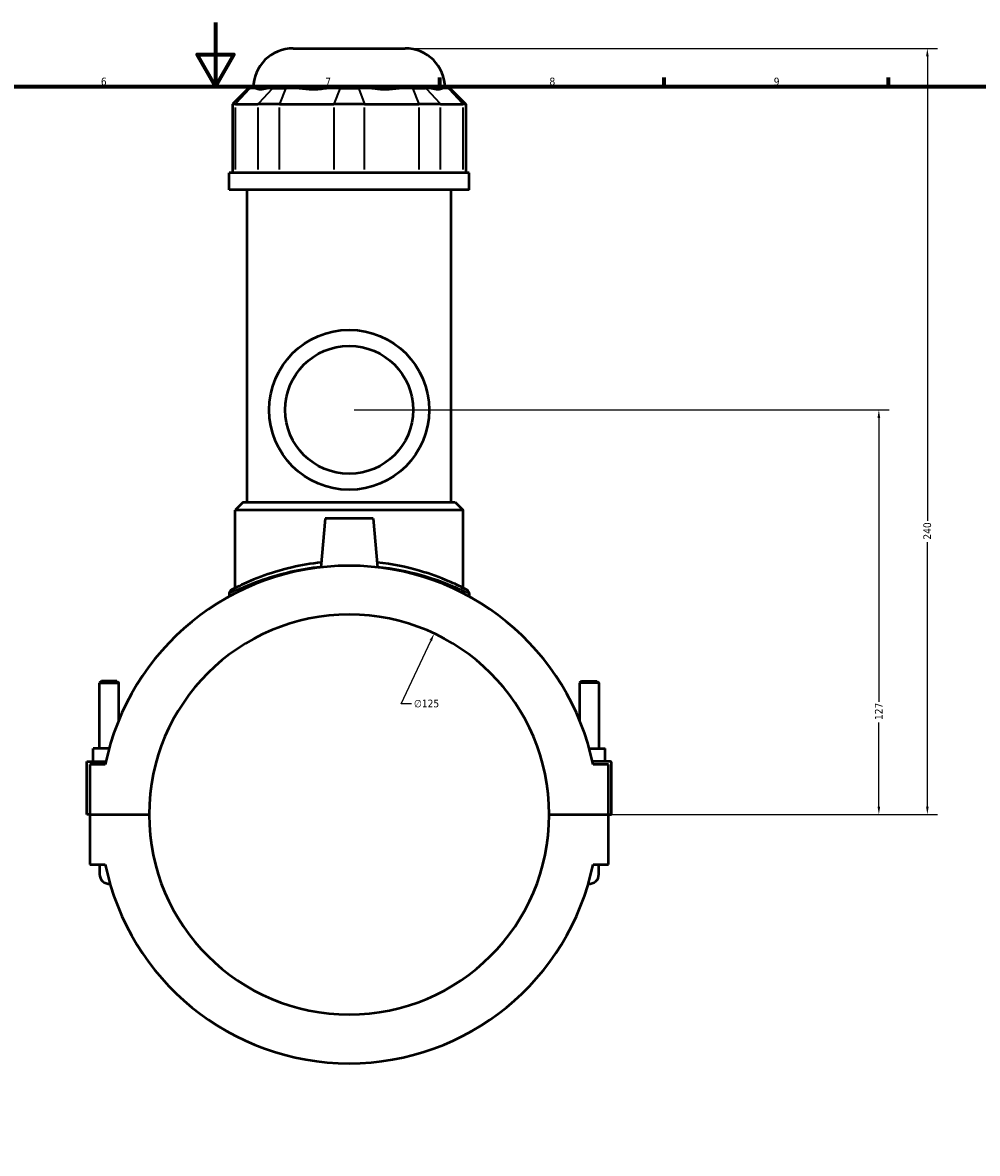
# Model space of a CAD drawing. Header units: millimetres. Extents: x -251 to 971, y -113 to 1159.
# Tile 6 of 8: x 360 to 659, y 241 to 594. Entities that reach past the tile are written whole.
import ezdxf

# ---------------------------------------------------------------- set-up
doc = ezdxf.new("R2010")
doc.units = ezdxf.units.MM
for name, color, linetype, lineweight in [('Border (ANSI)', 7, 'Continuous', 70), ('Dimension (ANSI)', 7, 'Continuous', 25), ('Visible (ANSI)', 7, 'Continuous', 50), ('Visible Narrow (ANSI)', 7, 'Continuous', 35)]:
    doc.layers.add(name, color=color, linetype=linetype, lineweight=lineweight)
doc.styles.add('Note Text (ANSI)', font='tahoma.ttf')
doc.dimstyles.new('Default - mm (ANSI)', dxfattribs={"dimtxt": 2.4, "dimasz": 2.5, "dimexe": 3.175, "dimexo": 1.6002, "dimgap": 0.8, "dimtad": 0, "dimtoh": 1, "dimdec": 0, "dimrnd": 1e-08, "dimzin": 4, "dimdsep": 46, "dimtxsty": 'Note Text (ANSI)', "dimcen": 0.09, "dimdle": 10, "dimclrd": 256, "dimclre": 256, "dimclrt": 5, "dimadec": 1, "dimazin": 1, "dimtfac": 1.27, "dimtofl": 0, "dimtmove": 0, "dimatfit": 3, "dimfxl": 1, "dimtolj": 1, "dimtzin": 4, "dimlwd": -1, "dimlwe": -1, "dimarcsym": 0})

# ---------------------------------------------------------------- blocks, each defined once
blk = doc.blocks.new('Borders Default Border')
at = {"layer": 'Border (ANSI)'}
for p, q in [((490.58, 574), (490.58, 576.8)), ((560.67, 574), (560.67, 576.8)), ((630.75, 574), (630.75, 576.8))]:
    blk.add_line(p, q, dxfattribs=at)
at = {"layer": 'Border (ANSI)', "flags": 128}
for points in [[(420.5, 594), (420.5, 574), (414.73, 584), (426.27, 584), (420.5, 574)], [(20, 20), (20, 574), (821, 574), (821, 20), (20, 20)]]:
    blk.add_lwpolyline(points, dxfattribs=at)
at = {"layer": 'Border (ANSI)', "color": 5, "true_color": 0x0000ff, "char_height": 2.4, "attachment_point": 7, "style": 'Note Text (ANSI)'}
for s, insert in [('6', (384.69, 574.35)), ('7', (454.8, 574.4)), ('8', (524.84, 574.35)), ('9', (594.92, 574.35))]:
    blk.add_mtext(s, dxfattribs=dict(at, insert=insert))
blk = doc.blocks.new('*D6')
at = {"layer": 'Defpoints', "color": 0, "transparency": 16777216}
for p in [(488.82, 403.02), (435.73, 289.86)]:
    blk.add_point(p, dxfattribs=at)
at = {"layer": 'Dimension (ANSI)', "transparency": 16777216}
for p, q in [((478.52, 381.06), (487.76, 400.76)), ((481.71, 381.06), (478.52, 381.06))]:
    blk.add_line(p, q, dxfattribs=at)
blk.add_solid([(487.38, 400.94), (488.13, 400.58), (488.82, 403.02)], dxfattribs=at)
at = {"layer": 'Dimension (ANSI)', "color": 5, "transparency": 16777216, "insert": (482.51, 382.36), "char_height": 2.4, "attachment_point": 1, "style": 'Note Text (ANSI)'}
blk.add_mtext('\\A1;∅125', dxfattribs=at)
blk = doc.blocks.new('*D10')
at = {"layer": 'Defpoints', "color": 0, "transparency": 16777216}
for p in [(462.27, 472.94), (627.75, 472.94), (524.77, 346.44)]:
    blk.add_point(p, dxfattribs=at)
at = {"layer": 'Dimension (ANSI)', "transparency": 16777216}
for p, q in [((463.87, 472.94), (630.93, 472.94)), ((627.75, 470.44), (627.75, 381.7)), ((627.75, 348.94), (627.75, 375.18)), ((526.37, 346.44), (630.93, 346.44))]:
    blk.add_line(p, q, dxfattribs=at)
for points in [[(627.33, 470.44), (628.17, 470.44), (627.75, 472.94)], [(627.33, 348.94), (628.17, 348.94), (627.75, 346.44)]]:
    blk.add_solid(points, dxfattribs=at)
at = {"layer": 'Dimension (ANSI)', "color": 5, "transparency": 16777216, "insert": (626.53, 375.98), "char_height": 2.4, "attachment_point": 1, "rotation": 90, "style": 'Note Text (ANSI)'}
blk.add_mtext('\\A1;127', dxfattribs=at)
blk = doc.blocks.new('*D11')
at = {"layer": 'Defpoints', "color": 0, "transparency": 16777216}
for p in [(479.77, 585.94), (642.9, 585.94), (524.77, 346.44)]:
    blk.add_point(p, dxfattribs=at)
at = {"layer": 'Dimension (ANSI)', "transparency": 16777216}
for p, q in [((481.37, 585.94), (646.08, 585.94)), ((642.9, 583.44), (642.9, 438.29)), ((642.9, 348.94), (642.9, 431.59)), ((526.37, 346.44), (646.08, 346.44))]:
    blk.add_line(p, q, dxfattribs=at)
for points in [[(642.49, 583.44), (643.32, 583.44), (642.9, 585.94)], [(642.49, 348.94), (643.32, 348.94), (642.9, 346.44)]]:
    blk.add_solid(points, dxfattribs=at)
at = {"layer": 'Dimension (ANSI)', "color": 5, "transparency": 16777216, "insert": (641.65, 432.39), "char_height": 2.4, "attachment_point": 1, "rotation": 90, "style": 'Note Text (ANSI)'}
blk.add_mtext('\\A1;240', dxfattribs=at)

msp = doc.modelspace()

# ---------------------------------------------------------------- linework, layer by layer
at = {"layer": 'Visible (ANSI)'}
for p, q in [((444.77, 585.94), (479.77, 585.94)), ((430.8, 573.55), (425.8, 568.55)), ((430.8, 573.55), (431.37, 573.55)), ((433.12, 573.55), (431.37, 573.55)), ((438.39, 573.55), (436.64, 573.55)), ((438.39, 573.55), (442.45, 573.55)), ((446.68, 573.55), (442.45, 573.55)), ((459.4, 573.55), (455.18, 573.55)), ((459.4, 573.55), (465.14, 573.55)), ((469.37, 573.55), (465.14, 573.55)), ((482.09, 573.55), (477.87, 573.55)), ((482.09, 573.55), (486.15, 573.55)), ((487.9, 573.55), (486.15, 573.55)), ((493.17, 573.55), (491.42, 573.55)), ((493.17, 573.55), (493.74, 573.55)), ((493.74, 573.55), (498.74, 568.55)), ((426.75, 568.55), (425.8, 568.55)), ((425.8, 568.55), (425.8, 547)), ((426.75, 568.55), (433.78, 568.55)), ((440.54, 568.55), (433.78, 568.55)), ((440.54, 568.55), (457.49, 568.55)), ((467.06, 568.55), (457.49, 568.55)), ((467.06, 568.55), (484.01, 568.55)), ((490.77, 568.55), (484.01, 568.55)), ((490.77, 568.55), (497.79, 568.55)), ((498.74, 568.55), (497.79, 568.55)), ((498.74, 568.55), (498.74, 547)), ((499.77, 547), (424.77, 547)), ((424.77, 541.69), (424.77, 547)), ((499.77, 541.69), (499.77, 547)), ((499.77, 541.69), (424.77, 541.69)), ((430.4, 444.04), (430.4, 541.69)), ((494.15, 444.04), (494.15, 541.69)), ((429.15, 444.04), (426.65, 441.54)), ((429.15, 444.04), (495.4, 444.04)), ((495.4, 444.04), (497.9, 441.54)), ((497.9, 441.54), (426.65, 441.54)), ((426.65, 417.29), (426.65, 441.54)), ((454.77, 438.94), (453.44, 423.71)), ((469.77, 438.94), (454.77, 438.94)), ((469.77, 438.94), (471.11, 423.71)), ((497.9, 417.29), (497.9, 441.54)), ((424.77, 415.56), (424.77, 414.58)), ((499.77, 415.56), (499.77, 414.58)), ((384.87, 388.16), (384.27, 387.56)), ((384.27, 387.56), (390.27, 387.56)), ((384.27, 367.06), (384.27, 387.56)), ((389.67, 388.16), (384.87, 388.16)), ((389.67, 388.16), (390.27, 387.56)), ((390.27, 375.85), (390.27, 387.56)), ((534.87, 388.16), (534.27, 387.56)), ((540.27, 387.56), (534.27, 387.56)), ((534.27, 387.56), (534.27, 375.85)), ((534.87, 388.16), (539.67, 388.16)), ((539.67, 388.16), (540.27, 387.56)), ((540.27, 387.56), (540.27, 367.06)), ((382.27, 363.06), (382.27, 367.06)), ((387.27, 367.06), (382.27, 367.06)), ((387.28, 367.06), (387.27, 367.06)), ((387.27, 367.03), (387.27, 367.06)), ((537.26, 367.06), (537.27, 367.06)), ((537.27, 367.03), (537.27, 367.06)), ((537.27, 367.06), (542.27, 367.06)), ((542.27, 363.06), (542.27, 367.06)), ((380.27, 363.06), (386.3, 363.06)), ((380.27, 346.49), (380.27, 363.06)), ((386.08, 362.06), (381.27, 362.06)), ((381.27, 362.06), (381.27, 346.49)), ((543.77, 363.06), (538.25, 363.06)), ((543.27, 362.06), (538.46, 362.06)), ((543.27, 346.49), (543.27, 362.06)), ((544.27, 346.49), (544.27, 362.56)), ((381.27, 346.49), (380.27, 346.49)), ((381.27, 346.49), (399.77, 346.49)), ((384.27, 346.39), (384.27, 346.49)), ((390.27, 346.39), (390.27, 346.49)), ((524.77, 346.49), (543.27, 346.49)), ((534.27, 346.49), (534.27, 346.39)), ((540.27, 346.49), (540.27, 346.39)), ((543.27, 346.49), (544.27, 346.49)), ((381.27, 346.39), (381.27, 330.81)), ((399.77, 346.39), (381.27, 346.39)), ((543.27, 346.39), (524.77, 346.39)), ((543.27, 330.81), (543.27, 346.39)), ((381.27, 330.81), (386.08, 330.81)), ((384.27, 330.81), (384.27, 327.81)), ((538.46, 330.81), (543.27, 330.81)), ((540.27, 327.81), (540.27, 330.81))]:
    msp.add_line(p, q, dxfattribs=at)
for radius in [25, 20]:
    msp.add_circle((462.27, 472.94), radius, dxfattribs=at)
for centre, radius, start, end in [((444.77, 573.44), 12.5, 90, 179.4958), ((479.77, 573.44), 12.5, 0.5042, 90), ((462.27, 346.44), 77.78, 11.5896, 168.4104), ((426.02, 415.56), 1.25, 117.6744, 180), ((498.52, 415.56), 1.25, 0, 62.3256), ((462.27, 346.44), 62.5, 0.0458, 179.9542), ((543.77, 362.56), 0.5, 0, 90), ((462.27, 346.44), 62.5, 180.0458, 359.9542), ((462.27, 346.44), 77.78, 191.5896, 348.4104), ((387.27, 327.81), 3, 180, 275.5056), ((537.27, 327.81), 3, 264.4944, 0)]:
    msp.add_arc(centre, radius, start, end, dxfattribs=at)
for points, knots in [([(433.12, 573.55), (433.49, 573.31), (434, 573.2), (434.56, 573.2), (435.12, 573.2), (435.83, 573.31), (436.64, 573.55)], [-0.4379883, -0.4379883, -0.4379883, -0.4379883, 0, 0, 0, 0.4379883, 0.4379883, 0.4379883, 0.4379883]), ([(446.68, 573.55), (448.02, 573.31), (449.44, 573.2), (450.79, 573.2), (452.14, 573.2), (453.65, 573.31), (455.18, 573.55)], [-0.4379883, -0.4379883, -0.4379883, -0.4379883, 0, 0, 0, 0.4379883, 0.4379883, 0.4379883, 0.4379883]), ([(469.37, 573.55), (470.89, 573.31), (472.4, 573.2), (473.75, 573.2), (475.1, 573.2), (476.53, 573.31), (477.87, 573.55)], [-0.4379883, -0.4379883, -0.4379883, -0.4379883, 0, 0, 0, 0.4379883, 0.4379883, 0.4379883, 0.4379883]), ([(487.9, 573.55), (488.72, 573.31), (489.43, 573.2), (489.99, 573.2), (490.55, 573.2), (491.05, 573.31), (491.42, 573.55)], [-0.4379883, -0.4379883, -0.4379883, -0.4379883, 0, 0, 0, 0.4379883, 0.4379883, 0.4379883, 0.4379883]), ([(453.58, 425.26), (450.35, 424.9), (447.25, 424.36), (440.72, 422.85), (437.45, 421.81), (431.36, 419.55), (428.79, 418.34), (426.29, 417.11), (425.71, 416.81), (425.47, 416.68), (425.44, 416.67), (425.44, 416.67)], [18.117778, 18.117778, 18.117778, 18.117778, 19.100151, 19.100151, 20.354901, 20.354901, 21.88022, 21.88022, 22.780004, 22.780004, 23.008115, 23.008115, 23.008115, 23.008115]), ([(499.1, 416.67), (499.1, 416.67), (498.68, 416.89), (496.86, 417.81), (495.29, 418.57), (490.83, 420.46), (487.78, 421.62), (480.32, 423.77), (475.79, 424.73), (470.97, 425.26)], [11.504063, 11.504063, 11.504063, 11.504063, 12.447471, 12.447471, 13.591701, 13.591701, 14.926702, 14.926702, 16.394371, 16.394371, 16.394371, 16.394371])]:
    msp.add_open_spline(points, degree=3, knots=knots, dxfattribs=at)
at = {"layer": 'Visible Narrow (ANSI)'}
for p, q in [((431.14, 573.3), (426.99, 568.8)), ((438.16, 573.3), (434.01, 568.8)), ((442.36, 573.3), (440.64, 568.8)), ((459.31, 573.3), (457.59, 568.8)), ((465.24, 573.3), (466.96, 568.8)), ((482.19, 573.3), (483.91, 568.8)), ((486.38, 573.3), (490.54, 568.8)), ((493.4, 573.3), (497.56, 568.8)), ((426.75, 548.08), (426.75, 567.47)), ((433.78, 567.47), (433.78, 548.08)), ((440.54, 548.08), (440.54, 567.47)), ((457.49, 567.47), (457.49, 548.08)), ((467.06, 548.08), (467.06, 567.47)), ((484.01, 567.47), (484.01, 548.08)), ((490.77, 548.08), (490.77, 567.47)), ((497.79, 567.47), (497.79, 548.08))]:
    msp.add_line(p, q, dxfattribs=at)
msp.add_arc((498.52, 415.56), 1.25, 3.1163, 59.2094, dxfattribs=at)
for points, knots in [([(424.77, 415.56), (424.77, 415.56), (424.8, 415.57), (425.04, 415.7), (425.63, 416), (428.18, 417.21), (430.8, 418.4), (437, 420.62), (440.33, 421.64), (446.99, 423.13), (450.16, 423.67), (453.47, 424.02)], [-23.008115, -23.008115, -23.008115, -23.008115, -22.780004, -22.780004, -21.88022, -21.88022, -20.354901, -20.354901, -19.100151, -19.100151, -18.112817, -18.112817, -18.112817, -18.112817]), ([(471.08, 424.02), (476.01, 423.5), (480.64, 422.55), (488.25, 420.43), (491.35, 419.3), (495.89, 417.44), (497.49, 416.68), (499.34, 415.78), (499.77, 415.56), (499.77, 415.56)], [-16.399332, -16.399332, -16.399332, -16.399332, -14.926702, -14.926702, -13.591701, -13.591701, -12.447471, -12.447471, -11.504063, -11.504063, -11.504063, -11.504063])]:
    msp.add_open_spline(points, degree=3, knots=knots, dxfattribs=at)

# ---------------------------------------------------------------- block references
msp.add_blockref('Borders Default Border', (0, 0))

# ---------------------------------------------------------------- dimensions: what is measured, and where the dimension line sits
at = {"layer": 'Dimension (ANSI)'}
for base, p2, picture, middle in [((642.90256372, 585.93987151), (479.77372929, 585.93987151), '*D11', (642.90256372, 434.93987151)), ((627.75000131, 472.93987151), (462.27324528, 472.93987151), '*D10', (627.75000131, 378.43987151))]:
    dim = msp.add_linear_dim(base=base, p1=(524.77324528, 346.43987151), p2=p2, angle=90, dimstyle='Default - mm (ANSI)', override={"dimgap": 0.8, "dimtoh": 0, "dimdec": 0, "dimtol": 0, "dimlim": 0, "dimtp": 0, "dimtm": 0, "dimtdec": 2, "dimatfit": 1}, dxfattribs=at)
    dim.commit()
    dim.dimension.update_dxf_attribs({"geometry": picture, "text_midpoint": middle, "dimtype": 160})
dim = msp.add_diameter_dim_2p(p1=(435.73, 289.86), p2=(488.82, 403.02), dimstyle='Default - mm (ANSI)', override={"dimgap": 0.8, "dimtih": 1, "dimdec": 0, "dimlfac": 1, "dimtol": 0, "dimlim": 0, "dimtp": 0, "dimtm": 0, "dimtdec": 2}, dxfattribs=at)
dim.commit()
dim.dimension.update_dxf_attribs({"geometry": '*D6', "text_midpoint": (486.36, 381.06), "dimtype": 163})

doc.saveas('drawing.dxf')
